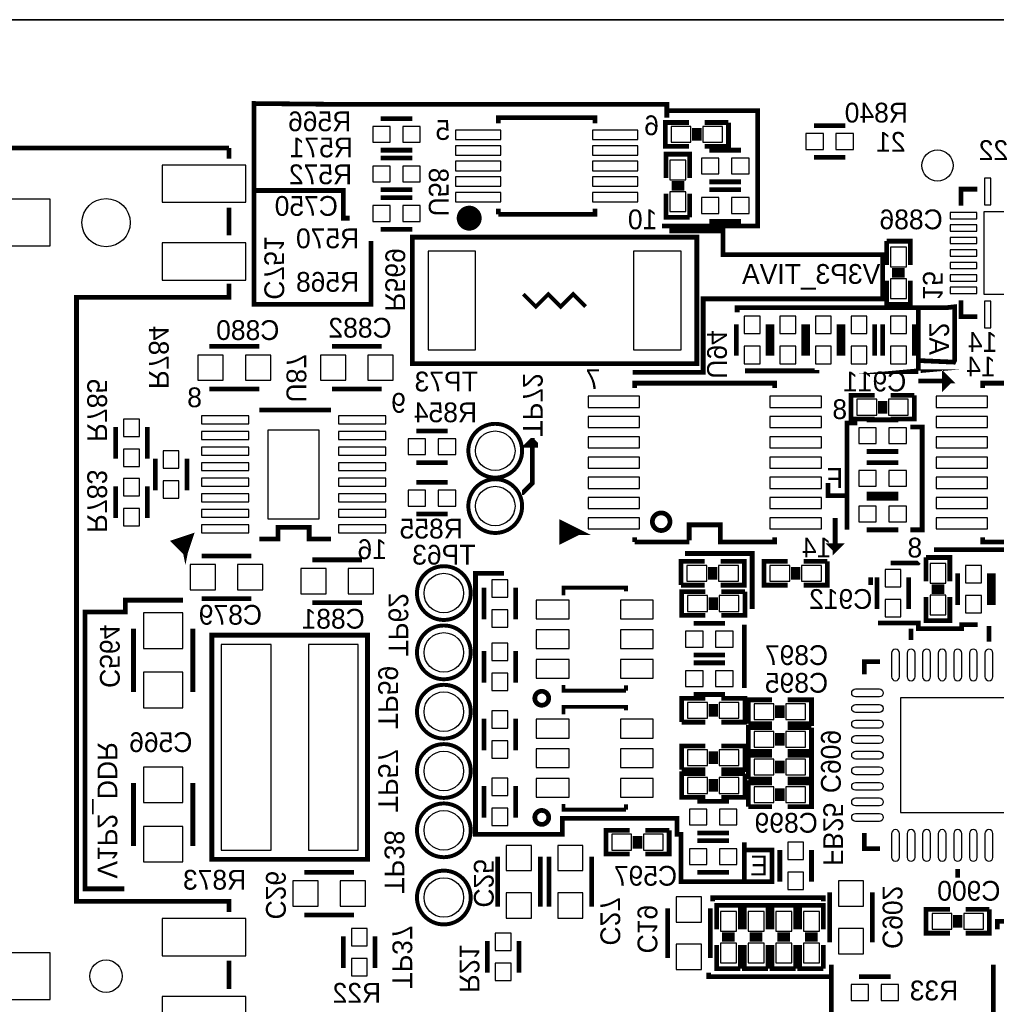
# Model space of a CAD drawing. Extents: x -53 to 531, y -106 to 304.
# Tile 28 of 66: x 37 to 69, y 88 to 119. Entities that reach past the tile are written whole.
import ezdxf
from ezdxf.enums import TextEntityAlignment as Align

# ---------------------------------------------------------------- set-up
doc = ezdxf.new("R2010")
doc.units = 0
for name, color, linetype in [('BOARD_GEOMETRY_OUTLINE', 3, 'CONTINUOUS'), ('BOARD_GEOMETRY_SILKSCREEN_B', 1, 'CONTINUOUS'), ('PACKAGE_GEOMETRY_SILKSCREEN_B', 4, 'CONTINUOUS'), ('PIN_B', 5, 'CONTINUOUS'), ('REF_DES_SILKSCREEN_B', 6, 'CONTINUOUS')]:
    doc.layers.add(name, color=color, linetype=linetype)

msp = doc.modelspace()

# ---------------------------------------------------------------- linework, layer by layer
at = {"layer": 'BOARD_GEOMETRY_OUTLINE'}
msp.add_lwpolyline([(177.8, 1.016), (176.784, 0), (175.33874, 0), (1.524, 0), (1.016, 0), (0, 1.016), (0, 2.921), (0, 116.84), (0, 118.364), (1.016, 119.38), (2.54, 119.38), (174.93234, 119.38), (176.784, 119.38), (177.8, 118.364), (177.8, 116.80444), (177.8, 4.445), (177.8, 4.572)], close=True, dxfattribs=at)
msp.add_lwpolyline([(174.93234, 119.38), (2.54, 119.38)], dxfattribs=at)
msp.add_lwpolyline([(174.93234, 119.38), (2.54, 119.38)], dxfattribs=at)
at = {"layer": 'BOARD_GEOMETRY_SILKSCREEN_B', "const_width": 0.1524}
for points in [[(57.9628, 116.459), (57.9628, 116.6622), (47.2948, 116.6622), (44.704, 116.6876), (44.704, 110.236), (48.4632, 110.236), (48.4632, 112.268)], [(57.8104, 112.7506), (60.8838, 112.7506), (60.8838, 116.459), (57.9628, 116.459), (57.9628, 116.2304)], [(47.7774, 113.0046), (47.5742, 113.0046), (47.5742, 113.8936), (44.704, 113.8936), (44.704, 115.0874)], [(56.8706, 108.0516), (59.1312, 108.0516), (59.1312, 110.4138), (64.897, 110.4138), (64.897, 111.8362), (59.7662, 111.8362), (59.7662, 112.5982), (58.039, 112.5982)], [(66.04, 108.077), (65.7606, 108.077), (66.04, 108.1024), (66.04, 110.1344), (66.3956, 110.1344), (60.2234, 110.1344), (60.2234, 109.982)], [(66.3956, 110.1344), (66.9798, 110.1344), (67.2084, 110.1598), (67.2084, 108.4326), (67.183, 108.3818), (66.04, 108.4326), (66.04, 108.1024), (66.04, 110.1344)], [(60.4774, 108.1024), (62.7888, 108.1024), (62.7888, 108.1278)], [(66.04, 107.7722), (67.056, 107.7722), (66.8782, 107.95), (66.8782, 107.5944), (67.056, 107.7722)], [(64.0842, 106.426), (63.754, 106.426), (63.754, 102.997)], [(65.786, 106.299), (66.167, 106.299), (66.167, 102.997), (65.786, 102.997)], [(53.3146, 104.1908), (53.34, 104.1908), (53.6448, 104.4956), (53.6448, 105.8672), (53.6194, 105.8672), (53.467, 105.7148), (53.7464, 105.7148), (53.7464, 105.7656), (53.6448, 105.8672)], [(63.1444, 104.4956), (63.1444, 104.0892), (63.754, 104.0892), (63.754, 103.505), (63.754, 104.521)], [(63.373, 103.378), (63.373, 102.362), (63.5, 102.489), (63.246, 102.489), (63.373, 102.362)], [(63.754, 102.997), (63.754, 103.0224)], [(58.547, 102.235), (60.706, 102.235), (60.706, 100.457)], [(73.152, 101.219), (72.39, 101.219), (72.39, 102.362), (66.548, 102.362)], [(65.151, 101.9302), (66.04, 101.9302), (66.0654, 101.9556)], [(60.452, 92.964), (60.452, 91.694), (58.42, 91.694), (58.42, 93.218), (58.293, 93.218), (58.293, 93.726), (54.61, 93.726), (54.61, 93.218), (51.816, 93.218), (51.816, 101.6), (52.7304, 101.6)], [(64.516, 101.473), (64.516, 101.219)], [(40.5384, 91.4654), (39.2684, 91.4654), (39.2684, 100.3554), (40.5638, 100.3554), (40.5638, 100.7364), (42.418, 100.7364)], [(60.452, 99.949), (60.452, 97.917)], [(64.7446, 99.9998), (66.04, 99.9998), (66.04, 99.822), (67.437, 99.822), (67.437, 99.949), (67.945, 99.949)], [(60.452, 92.71), (61.341, 92.71), (61.341, 91.694), (60.452, 91.694)], [(62.992, 91.059), (62.992, 91.186), (59.436, 91.186), (59.436, 91.059)], [(72.2884, 89.0524), (69.723, 89.0524), (69.723, 90.424), (68.58, 90.424), (68.58, 90.17)], [(63.246, 89.027), (63.246, 88.646), (59.309, 88.646), (59.309, 88.773)], [(68.453, 89.027), (68.453, 80.264)], [(63.246, 88.646), (63.246, 83.947), (67.056, 83.947), (67.056, 86.233), (63.246, 86.233)]]:
    msp.add_lwpolyline(points, dxfattribs=at)
at = {"layer": 'PACKAGE_GEOMETRY_SILKSCREEN_B'}
for points, const_width in [([(49.784, 116.205), (48.768, 116.205)], 0.1524), ([(52.552092, 116.055902), (52.552092, 116.230908), (55.651908, 116.230908), (55.651908, 116.055902)], 0.150114), ([(58.674, 116.078), (57.912, 116.078), (57.912, 115.316), (58.674, 115.316)], 0.1524), ([(59.182, 115.316), (59.944, 115.316), (59.944, 116.078)], 0.1524), ([(59.944, 116.078), (59.182, 116.078)], 0.1524), ([(58.8518, 115.9002), (58.8518, 115.4938)], 0.1524), ([(59.0042, 115.9002), (59.0042, 115.4938)], 0.1524), ([(63.7032, 115.9764), (62.6872, 115.9764)], 0.1524), ([(43.89755, 115.261898), (35.997642, 115.261898), (35.997642, 86.261702), (43.89755, 86.261702), (43.89755, 86.622382)], 0.1524), ([(43.89755, 114.921538), (43.89755, 115.261898)], 0.1524), ([(49.784, 115.189), (48.768, 115.189)], 0.1524), ([(58.6994, 114.3), (58.6994, 115.062), (57.9374, 115.062), (57.9374, 114.3)], 0.1524), ([(59.3344, 115.189), (60.3504, 115.189)], 0.1524), ([(48.768, 114.935), (49.784, 114.935)], 0.1524), ([(63.7032, 114.9604), (62.6872, 114.9604)], 0.1524), ([(58.5216, 114.1222), (58.1152, 114.1222)], 0.1524), ([(59.3344, 114.173), (60.3504, 114.173)], 0.1524), ([(48.768, 113.919), (49.784, 113.919)], 0.1524), ([(57.9374, 113.792), (57.9374, 113.03), (58.6994, 113.03)], 0.1524), ([(58.5216, 113.9698), (58.1152, 113.9698)], 0.1524), ([(58.6994, 113.03), (58.6994, 113.792)], 0.1524), ([(59.3344, 113.919), (60.3504, 113.919)], 0.1524), ([(67.418966, 113.412016), (67.418966, 113.937034), (67.943984, 113.937034)], 0.150114), ([(49.784, 113.665), (48.768, 113.665)], 0.1524), ([(43.89755, 112.454182), (43.89755, 113.344452)], 0.1524), ([(52.552092, 113.131092), (52.552092, 113.306098)], 0.150114), ([(55.651908, 113.306098), (55.651908, 113.131092), (52.552092, 113.131092)], 0.150114), ([(59.3344, 112.903), (60.3504, 112.903)], 0.1524), ([(49.784, 112.649), (48.768, 112.649)], 0.1524), ([(49.784, 108.331), (58.928, 108.331), (58.928, 112.395), (49.784, 112.395), (49.784, 108.331)], 0.1524), ([(65.786, 111.506), (65.786, 112.268), (65.024, 112.268)], 0.1524), ([(65.024, 112.268), (65.024, 111.506)], 0.1524), ([(65.2018, 111.3282), (65.6082, 111.3282)], 0.1524), ([(65.024, 110.998), (65.024, 110.236), (65.786, 110.236), (65.786, 110.998)], 0.1524), ([(65.2018, 111.1758), (65.6082, 111.1758)], 0.1524), ([(43.89755, 90.717878), (43.89755, 91.061794), (38.997636, 91.061794), (38.997636, 110.461806), (43.89755, 110.461806), (43.89755, 110.902496)], 0.1524), ([(53.356002, 110.562898), (53.756052, 110.163102), (54.156102, 110.562898), (54.555898, 110.163102), (54.955948, 110.562898), (55.355998, 110.163102)], 0.127), ([(67.943984, 109.836966), (67.418966, 109.836966), (67.418966, 110.361984)], 0.150114), ([(60.198, 109.601), (60.198, 108.585)], 0.1524), ([(61.214, 109.601), (61.214, 108.585)], 0.1524), ([(61.341, 109.601), (61.341, 108.585)], 0.1524), ([(62.357, 109.601), (62.357, 108.585)], 0.1524), ([(62.484, 109.601), (62.484, 108.585)], 0.1524), ([(63.5, 109.601), (63.5, 108.585)], 0.1524), ([(63.627, 109.601), (63.627, 108.585)], 0.1524), ([(64.643, 109.601), (64.643, 108.585)], 0.1524), ([(64.897, 108.585), (64.897, 109.601)], 0.1524), ([(65.913, 108.585), (65.913, 109.601)], 0.1524), ([(44.8691, 108.8898), (43.2689, 108.8898)], 0.1524), ([(48.8061, 108.8898), (47.2059, 108.8898)], 0.1524), ([(43.2689, 107.5182), (44.8691, 107.5182)], 0.1524), ([(47.2059, 107.5182), (48.8061, 107.5182)], 0.1524), ([(56.932068, 107.556046), (56.932068, 107.705906), (61.431932, 107.705906), (61.431932, 107.556046)], 0.1524), ([(68.108068, 107.556046), (68.108068, 107.705906), (69.857874, 107.705906), (69.857874, 107.155996), (70.858126, 107.155996), (70.858126, 107.656122)], 0.1524), ([(64.643, 107.315), (63.881, 107.315), (63.881, 106.553), (64.643, 106.553)], 0.1524), ([(64.8208, 107.1372), (64.8208, 106.7308)], 0.1524), ([(64.9732, 107.1372), (64.9732, 106.7308)], 0.1524), ([(65.151, 106.553), (65.913, 106.553), (65.913, 107.315)], 0.1524), ([(65.913, 107.315), (65.151, 107.315)], 0.1524), ([(44.873926, 106.845608), (47.173896, 106.845608)], 0.1524), ([(64.389, 106.5276), (65.405, 106.5276)], 0.1524), ([(40.259, 106.299), (40.259, 105.283)], 0.1524), ([(41.275, 106.299), (41.275, 105.283)], 0.1524), ([(50.927, 106.172), (49.911, 106.172)], 0.1524), ([(41.529, 105.283), (41.529, 104.267)], 0.1524), ([(42.545, 105.283), (42.545, 104.267)], 0.1524), ([(64.389, 105.5116), (65.405, 105.5116)], 0.1524), ([(50.927, 105.156), (49.911, 105.156)], 0.1524), ([(64.389, 105.156), (65.405, 105.156)], 0.1524), ([(40.259, 103.378), (40.259, 104.394)], 0.1524), ([(41.275, 103.378), (41.275, 104.394)], 0.1524), ([(50.927, 104.521), (49.911, 104.521)], 0.1524), ([(64.389, 104.14), (65.405, 104.14)], 0.1524), ([(64.389, 104.013), (65.405, 104.013)], 0.1524), ([(50.927, 103.505), (49.911, 103.505)], 0.1524), ([(47.173896, 102.704392), (46.474126, 102.704392), (46.474126, 103.074978), (45.473874, 103.074978), (45.473874, 102.704392), (44.873926, 102.704392)], 0.1524), ([(55.107332, 102.92588), (54.60746, 102.67569), (54.60746, 103.175816), (55.107332, 102.92588), (54.707282, 102.92588)], 0.199898), ([(61.431932, 102.755954), (61.431932, 102.606094), (59.682126, 102.606094), (59.682126, 103.156004), (58.681874, 103.156004), (58.681874, 102.655878)], 0.1524), ([(42.497248, 102.256082), (42.143934, 102.60965), (42.674286, 102.786434), (42.497248, 102.256082), (42.285158, 102.60965), (42.568114, 102.60965), (42.497248, 102.256082), (42.426636, 102.60965)], 0.1524), ([(56.932068, 102.606094), (56.932068, 102.755954)], 0.1524), ([(64.389, 102.997), (65.405, 102.997)], 0.1524), ([(72.607932, 102.755954), (72.607932, 102.606094), (68.108068, 102.606094), (68.108068, 102.755954)], 0.1524), ([(58.681874, 102.606094), (56.932068, 102.606094)], 0.1524), ([(44.6151, 102.1588), (43.0149, 102.1588)], 0.1524), ([(67.056, 101.346), (67.056, 102.108), (66.294, 102.108)], 0.1524), ([(66.294, 102.108), (66.294, 101.346)], 0.1524), ([(48.1711, 102.0318), (46.5709, 102.0318)], 0.1524), ([(59.182, 101.981), (58.42, 101.981), (58.42, 101.219)], 0.1524), ([(59.3598, 101.3968), (59.3598, 101.8032)], 0.1524), ([(59.5122, 101.3968), (59.5122, 101.8032)], 0.1524), ([(59.69, 101.219), (60.452, 101.219), (60.452, 101.981), (59.69, 101.981)], 0.1524), ([(61.849, 101.981), (61.087, 101.981), (61.087, 101.219), (61.849, 101.219)], 0.1524), ([(62.0268, 101.8032), (62.0268, 101.3968)], 0.1524), ([(62.1792, 101.8032), (62.1792, 101.3968)], 0.1524), ([(62.357, 101.219), (63.119, 101.219), (63.119, 101.981)], 0.1524), ([(63.119, 101.981), (62.357, 101.981)], 0.1524), ([(64.7192, 101.473), (64.7192, 100.457)], 0.1524), ([(65.7352, 101.473), (65.7352, 100.457)], 0.1524), ([(67.31, 101.6), (67.31, 100.584)], 0.1524), ([(68.326, 101.6), (68.326, 100.584)], 0.1524), ([(68.453, 101.6), (68.453, 100.584)], 0.1524), ([(52.090066, 100.120704), (52.090066, 101.136704)], 0.1524), ([(53.106066, 100.120704), (53.106066, 101.136704)], 0.1524), ([(56.648096, 101.022658), (56.648096, 101.13772), (54.644036, 101.13772), (54.644036, 100.896674)], 0.127), ([(58.42, 101.219), (59.182, 101.219)], 0.1524), ([(66.4718, 101.1682), (66.8782, 101.1682)], 0.1524), ([(59.202066, 101.009704), (58.440066, 101.009704), (58.440066, 100.247704), (59.202066, 100.247704)], 0.1524), ([(59.379866, 100.831904), (59.379866, 100.425504)], 0.1524), ([(59.532266, 100.831904), (59.532266, 100.425504)], 0.1524), ([(59.710066, 100.247704), (60.472066, 100.247704), (60.472066, 101.009704)], 0.1524), ([(60.472066, 101.009704), (59.710066, 101.009704)], 0.1524), ([(66.294, 100.838), (66.294, 100.076), (67.056, 100.076), (67.056, 100.838)], 0.1524), ([(66.4718, 101.0158), (66.8782, 101.0158)], 0.1524), ([(43.0149, 100.7872), (44.6151, 100.7872)], 0.1524), ([(46.5709, 100.6602), (48.1711, 100.6602)], 0.1524), ([(59.837066, 99.993704), (58.821066, 99.993704)], 0.1524), ([(68.309998, 99.40798), (68.309998, 99.908106)], 0.1524), ([(40.8305, 99.822), (40.8305, 97.79)], 0.1524), ([(42.7355, 99.822), (42.7355, 97.79)], 0.1524), ([(43.647106, 92.412058), (48.347122, 92.412058), (48.347122, 99.611942), (43.346878, 99.611942), (43.346878, 92.412058), (43.647106, 92.412058)], 0.1524), ([(65.809876, 99.458018), (65.8114, 99.822)], 0.1524), ([(52.090066, 99.104704), (52.090066, 98.088704)], 0.1524), ([(53.106066, 99.104704), (53.106066, 98.088704)], 0.1524), ([(59.837066, 98.977704), (58.821066, 98.977704)], 0.1524), ([(58.821066, 98.723704), (59.837066, 98.723704)], 0.1524), ([(64.310006, 98.357944), (64.310006, 98.757994), (64.809878, 98.757994)], 0.1524), ([(54.644036, 98.011742), (54.644036, 97.833688), (56.648096, 97.833688)], 0.127), ([(56.648096, 97.833688), (56.648096, 98.001328)], 0.127), ([(58.821066, 97.707704), (59.837066, 97.707704)], 0.1524), ([(59.202066, 97.580704), (58.440066, 97.580704), (58.440066, 96.818704)], 0.1524), ([(59.379866, 96.996504), (59.379866, 97.402904)], 0.1524), ([(59.532266, 96.996504), (59.532266, 97.402904)], 0.1524), ([(59.710066, 96.818704), (60.472066, 96.818704), (60.472066, 97.580704), (59.710066, 97.580704)], 0.1524), ([(61.341, 97.536), (60.579, 97.536), (60.579, 96.774)], 0.1524), ([(61.5188, 96.9518), (61.5188, 97.3582)], 0.1524), ([(61.6712, 96.9518), (61.6712, 97.3582)], 0.1524), ([(61.849, 96.774), (62.611, 96.774), (62.611, 97.536), (61.849, 97.536)], 0.1524), ([(56.648096, 97.196656), (56.648096, 97.311718), (54.644036, 97.311718), (54.644036, 97.070672)], 0.127), ([(52.090066, 96.929702), (52.090066, 95.913702)], 0.1524), ([(53.106066, 96.929702), (53.106066, 95.913702)], 0.1524), ([(58.440066, 96.818704), (59.202066, 96.818704)], 0.1524), ([(60.579, 96.774), (61.341, 96.774)], 0.1524), ([(61.341, 96.647), (60.579, 96.647), (60.579, 95.885), (61.341, 95.885)], 0.1524), ([(61.5188, 96.4692), (61.5188, 96.0628)], 0.1524), ([(61.6712, 96.4692), (61.6712, 96.0628)], 0.1524), ([(61.849, 95.885), (62.611, 95.885), (62.611, 96.647)], 0.1524), ([(62.611, 96.647), (61.849, 96.647)], 0.1524), ([(59.202066, 96.056704), (58.440066, 96.056704), (58.440066, 95.294704)], 0.1524), ([(59.379866, 95.472504), (59.379866, 95.878904)], 0.1524), ([(59.532266, 95.472504), (59.532266, 95.878904)], 0.1524), ([(59.710066, 95.294704), (60.472066, 95.294704), (60.472066, 96.056704), (59.710066, 96.056704)], 0.1524), ([(61.341, 95.758), (60.579, 95.758), (60.579, 94.996)], 0.1524), ([(61.849, 94.996), (62.611, 94.996), (62.611, 95.758), (61.849, 95.758)], 0.1524), ([(61.5188, 95.1738), (61.5188, 95.5802)], 0.1524), ([(61.6712, 95.1738), (61.6712, 95.5802)], 0.1524), ([(58.440066, 95.294704), (59.202066, 95.294704)], 0.1524), ([(59.202066, 95.167704), (58.440066, 95.167704), (58.440066, 94.405704), (59.202066, 94.405704)], 0.1524), ([(59.710066, 94.405704), (60.472066, 94.405704), (60.472066, 95.167704)], 0.1524), ([(60.472066, 95.167704), (59.710066, 95.167704)], 0.1524), ([(40.8305, 92.837), (40.8305, 94.869)], 0.1524), ([(42.7355, 92.837), (42.7355, 94.869)], 0.1524), ([(59.379866, 94.989904), (59.379866, 94.583504)], 0.1524), ([(59.532266, 94.989904), (59.532266, 94.583504)], 0.1524), ([(60.579, 94.996), (61.341, 94.996)], 0.1524), ([(61.341, 94.869), (60.579, 94.869), (60.579, 94.107)], 0.1524), ([(61.849, 94.107), (62.611, 94.107), (62.611, 94.869), (61.849, 94.869)], 0.1524), ([(52.090066, 94.770702), (52.090066, 93.754702)], 0.1524), ([(53.106066, 94.770702), (53.106066, 93.754702)], 0.1524), ([(61.5188, 94.2848), (61.5188, 94.6912)], 0.1524), ([(61.6712, 94.2848), (61.6712, 94.6912)], 0.1524), ([(54.644036, 94.18574), (54.644036, 94.007686), (56.648096, 94.007686)], 0.127), ([(56.648096, 94.007686), (56.648096, 94.175326)], 0.127), ([(59.964066, 94.278704), (58.948066, 94.278704)], 0.1524), ([(60.579, 94.107), (61.341, 94.107)], 0.1524), ([(56.769, 93.345), (56.007, 93.345), (56.007, 92.583), (56.769, 92.583)], 0.1524), ([(57.277, 92.583), (58.039, 92.583), (58.039, 93.345)], 0.1524), ([(58.039, 93.345), (57.277, 93.345)], 0.1524), ([(59.964066, 93.262704), (58.948066, 93.262704)], 0.1524), ([(64.809878, 92.758006), (64.310006, 92.758006), (64.310006, 93.257878)], 0.1524), ([(56.9468, 93.1672), (56.9468, 92.7608)], 0.1524), ([(57.0992, 93.1672), (57.0992, 92.7608)], 0.1524), ([(58.948066, 93.008704), (59.964066, 93.008704)], 0.1524), ([(61.595, 92.71), (61.595, 91.694)], 0.1524), ([(62.611, 92.71), (62.611, 91.694)], 0.1524), ([(52.5272, 92.4941), (52.5272, 90.8939)], 0.1524), ([(53.8988, 90.8939), (53.8988, 92.4941)], 0.1524), ([(54.1782, 92.4941), (54.1782, 90.8939)], 0.1524), ([(55.5498, 90.8939), (55.5498, 92.4941)], 0.1524), ([(47.9171, 91.9988), (46.3169, 91.9988)], 0.1524), ([(58.948066, 91.992704), (59.964066, 91.992704)], 0.1524), ([(67.31, 92.10802), (67.31, 91.821)], 0.1524), ([(63.1952, 91.3511), (63.1952, 89.7509)], 0.1524), ([(64.5668, 89.7509), (64.5668, 91.3511)], 0.1524), ([(57.9882, 90.8431), (57.9882, 89.2429)], 0.1524), ([(59.3598, 89.2429), (59.3598, 90.8431)], 0.1524), ([(60.325, 90.17), (60.325, 90.932), (59.563, 90.932), (59.563, 90.17)], 0.1524), ([(61.214, 90.17), (61.214, 90.932), (60.452, 90.932), (60.452, 90.17)], 0.1524), ([(62.103, 90.17), (62.103, 90.932), (61.341, 90.932), (61.341, 90.17)], 0.1524), ([(62.992, 90.17), (62.992, 90.932), (62.23, 90.932), (62.23, 90.17)], 0.1524), ([(67.056, 90.805), (66.294, 90.805), (66.294, 90.043), (67.056, 90.043)], 0.1524), ([(67.564, 90.043), (68.326, 90.043), (68.326, 90.805)], 0.1524), ([(68.326, 90.805), (67.564, 90.805)], 0.1524), ([(46.3169, 90.6272), (47.9171, 90.6272)], 0.1524), ([(67.2338, 90.6272), (67.2338, 90.2208)], 0.1524), ([(67.3862, 90.6272), (67.3862, 90.2208)], 0.1524), ([(47.5742, 89.9414), (47.5742, 88.9254)], 0.1524), ([(48.5902, 89.9414), (48.5902, 88.9254)], 0.1524), ([(52.197, 89.789), (52.197, 88.773)], 0.1524), ([(53.213, 89.789), (53.213, 88.773)], 0.1524), ([(60.1472, 89.9922), (59.7408, 89.9922)], 0.1524), ([(60.1472, 89.8398), (59.7408, 89.8398)], 0.1524), ([(61.0362, 89.9922), (60.6298, 89.9922)], 0.1524), ([(61.0362, 89.8398), (60.6298, 89.8398)], 0.1524), ([(61.9252, 89.9922), (61.5188, 89.9922)], 0.1524), ([(61.9252, 89.8398), (61.5188, 89.8398)], 0.1524), ([(62.8142, 89.9922), (62.4078, 89.9922)], 0.1524), ([(62.8142, 89.8398), (62.4078, 89.8398)], 0.1524), ([(59.563, 89.662), (59.563, 88.9), (60.325, 88.9)], 0.1524), ([(60.325, 88.9), (60.325, 89.662)], 0.1524), ([(60.452, 89.662), (60.452, 88.9), (61.214, 88.9)], 0.1524), ([(61.214, 88.9), (61.214, 89.662)], 0.1524), ([(61.341, 89.662), (61.341, 88.9), (62.103, 88.9)], 0.1524), ([(62.103, 88.9), (62.103, 89.662)], 0.1524), ([(62.23, 89.662), (62.23, 88.9), (62.992, 88.9)], 0.1524), ([(62.992, 88.9), (62.992, 89.662)], 0.1524), ([(43.89755, 88.250522), (43.89755, 89.153492)], 0.1524), ([(64.135, 88.646), (65.151, 88.646)], 0.1524)]:
    msp.add_lwpolyline(points, dxfattribs=dict(at, const_width=const_width))
for points, const_width in [([(51.81473, 113.005616, 0.999785), (51.414426, 113.00587, 1.000215), (51.81473, 113.005616)], 0.40005), ([(53.3146, 105.537, 1), (51.5874, 105.537, 1), (53.3146, 105.537)], 0.127), ([(53.3146, 103.759, 1), (51.5874, 103.759, 1), (53.3146, 103.759)], 0.127), ([(58.064908, 103.25608, 1.000166), (57.498996, 103.255826, 0.999834), (58.064908, 103.25608)], 0.1524), ([(51.6636, 100.965, 1), (49.9364, 100.965, 1), (51.6636, 100.965)], 0.127), ([(51.6636, 99.06, 1), (49.9364, 99.06, 1), (51.6636, 99.06)], 0.127), ([(51.6636, 97.155, 1), (49.9364, 97.155, 1), (51.6636, 97.155)], 0.127), ([(54.169564, 97.585784, 1.00021), (53.722524, 97.58553, 0.99979), (54.169564, 97.585784)], 0.1524), ([(51.6636, 95.25, 1), (49.9364, 95.25, 1), (51.6636, 95.25)], 0.127), ([(51.6636, 93.345, 1), (49.9364, 93.345, 1), (51.6636, 93.345)], 0.127), ([(54.169564, 93.759782, 1.00021), (53.722524, 93.759528, 0.99979), (54.169564, 93.759782)], 0.1524), ([(51.6636, 91.186, 1), (49.9364, 91.186, 1), (51.6636, 91.186)], 0.127)]:
    msp.add_lwpolyline(points, format="xyb", dxfattribs=dict(at, const_width=const_width))
at = {"layer": 'PIN_B'}
for points in [[(49.0728, 115.951), (48.514, 115.951), (48.514, 115.443), (49.0728, 115.443)], [(50.038, 115.951), (49.4792, 115.951), (49.4792, 115.443), (50.038, 115.443)], [(51.177063, 115.830985), (51.177063, 115.531011), (52.627149, 115.531011), (52.627149, 115.830985)], [(55.576851, 115.830985), (55.576851, 115.531011), (57.026937, 115.531011), (57.026937, 115.830985)], [(58.7375, 115.443), (58.7375, 115.951), (58.1025, 115.951), (58.1025, 115.443)], [(59.7535, 115.443), (59.7535, 115.951), (59.1185, 115.951), (59.1185, 115.443)], [(62.992, 115.7224), (62.4332, 115.7224), (62.4332, 115.2144), (62.992, 115.2144)], [(63.9572, 115.7224), (63.3984, 115.7224), (63.3984, 115.2144), (63.9572, 115.2144)], [(51.177063, 115.330859), (51.177063, 115.030885), (52.627149, 115.030885), (52.627149, 115.330859)], [(55.576851, 115.330859), (55.576851, 115.030885), (57.026937, 115.030885), (57.026937, 115.330859)], [(51.177063, 114.830987), (51.177063, 114.531013), (52.627149, 114.531013), (52.627149, 114.830987)], [(55.576851, 114.830987), (55.576851, 114.531013), (57.026937, 114.531013), (57.026937, 114.830987)], [(58.0644, 114.2365), (58.5724, 114.2365), (58.5724, 114.8715), (58.0644, 114.8715)], [(59.0804, 114.427), (59.6392, 114.427), (59.6392, 114.935), (59.0804, 114.935)], [(60.0456, 114.427), (60.6044, 114.427), (60.6044, 114.935), (60.0456, 114.935)], [(44.440094, 114.708686), (41.747694, 114.708686), (41.747694, 113.514886), (44.440094, 113.514886)], [(48.514, 114.173), (49.0728, 114.173), (49.0728, 114.681), (48.514, 114.681)], [(49.4792, 114.173), (50.038, 114.173), (50.038, 114.681), (49.4792, 114.681)], [(51.177063, 114.331115), (51.177063, 114.031141), (52.627149, 114.031141), (52.627149, 114.331115)], [(55.576851, 114.331115), (55.576851, 114.031141), (57.026937, 114.031141), (57.026937, 114.331115)], [(68.169155, 113.437162), (68.369053, 113.437162), (68.369053, 114.287046), (68.169155, 114.287046)], [(58.0644, 113.2205), (58.5724, 113.2205), (58.5724, 113.8555), (58.0644, 113.8555)], [(38.147498, 113.611152), (36.242498, 113.611152), (36.242498, 112.112552), (38.147498, 112.112552)], [(51.177063, 113.830989), (51.177063, 113.531015), (52.627149, 113.531015), (52.627149, 113.830989)], [(55.576851, 113.830989), (55.576851, 113.531015), (57.026937, 113.531015), (57.026937, 113.830989)], [(59.0804, 113.157), (59.6392, 113.157), (59.6392, 113.665), (59.0804, 113.665)], [(60.0456, 113.157), (60.6044, 113.157), (60.6044, 113.665), (60.0456, 113.665)], [(49.0728, 113.411), (48.514, 113.411), (48.514, 112.903), (49.0728, 112.903)], [(50.038, 113.411), (49.4792, 113.411), (49.4792, 112.903), (50.038, 112.903)], [(70.794118, 110.561882), (70.794118, 113.211864), (68.144136, 113.211864), (68.144136, 110.561882)], [(67.918838, 112.98682), (67.918838, 113.186718), (67.068954, 113.186718), (67.068954, 112.98682)], [(67.918838, 112.587024), (67.918838, 112.786922), (67.068954, 112.786922), (67.068954, 112.587024)], [(67.918838, 112.186974), (67.918838, 112.386872), (67.068954, 112.386872), (67.068954, 112.186974)], [(44.440094, 112.208818), (41.747694, 112.208818), (41.747694, 111.015018), (44.440094, 111.015018)], [(50.292, 111.9505), (50.292, 108.7755), (51.816, 108.7755), (51.816, 111.9505)], [(56.896, 111.9505), (56.896, 108.7755), (58.42, 108.7755), (58.42, 111.9505)], [(65.659, 112.0775), (65.151, 112.0775), (65.151, 111.4425), (65.659, 111.4425)], [(67.918838, 111.786924), (67.918838, 111.986822), (67.068954, 111.986822), (67.068954, 111.786924)], [(67.918838, 111.386874), (67.918838, 111.586772), (67.068954, 111.586772), (67.068954, 111.386874)], [(65.659, 111.0615), (65.151, 111.0615), (65.151, 110.4265), (65.659, 110.4265)], [(67.918838, 110.986824), (67.918838, 111.186722), (67.068954, 111.186722), (67.068954, 110.986824)], [(67.918838, 110.587028), (67.918838, 110.786926), (67.068954, 110.786926), (67.068954, 110.587028)], [(68.169155, 109.486954), (68.369053, 109.486954), (68.369053, 110.336838), (68.169155, 110.336838)], [(60.452, 109.855), (60.452, 109.2962), (60.96, 109.2962), (60.96, 109.855)], [(61.595, 109.855), (61.595, 109.2962), (62.103, 109.2962), (62.103, 109.855)], [(62.738, 109.855), (62.738, 109.2962), (63.246, 109.2962), (63.246, 109.855)], [(63.881, 109.855), (63.881, 109.2962), (64.389, 109.2962), (64.389, 109.855)], [(65.659, 109.2962), (65.659, 109.855), (65.151, 109.855), (65.151, 109.2962)], [(60.452, 108.8898), (60.452, 108.331), (60.96, 108.331), (60.96, 108.8898)], [(61.595, 108.8898), (61.595, 108.331), (62.103, 108.331), (62.103, 108.8898)], [(62.738, 108.8898), (62.738, 108.331), (63.246, 108.331), (63.246, 108.8898)], [(63.881, 108.8898), (63.881, 108.331), (64.389, 108.331), (64.389, 108.8898)], [(65.659, 108.331), (65.659, 108.8898), (65.151, 108.8898), (65.151, 108.331)], [(42.9006, 107.7976), (43.7134, 107.7976), (43.7134, 108.6104), (42.9006, 108.6104)], [(44.4246, 107.7976), (45.2374, 107.7976), (45.2374, 108.6104), (44.4246, 108.6104)], [(47.6504, 108.6104), (46.8376, 108.6104), (46.8376, 107.7976), (47.6504, 107.7976)], [(49.1744, 108.6104), (48.3616, 108.6104), (48.3616, 107.7976), (49.1744, 107.7976)], [(55.4355, 106.928158), (57.0865, 106.928158), (57.0865, 107.283758), (55.4355, 107.283758)], [(61.2775, 106.928158), (62.9285, 106.928158), (62.9285, 107.283758), (61.2775, 107.283758)], [(68.2625, 107.283758), (66.6115, 107.283758), (66.6115, 106.928158), (68.2625, 106.928158)], [(64.7065, 106.68), (64.7065, 107.188), (64.0715, 107.188), (64.0715, 106.68)], [(65.7225, 106.68), (65.7225, 107.188), (65.0875, 107.188), (65.0875, 106.68)], [(43.012106, 106.39806), (44.536106, 106.39806), (44.536106, 106.65206), (43.012106, 106.65206)], [(47.411894, 106.39806), (48.935894, 106.39806), (48.935894, 106.65206), (47.411894, 106.65206)], [(55.4355, 106.278172), (57.0865, 106.278172), (57.0865, 106.633772), (55.4355, 106.633772)], [(61.2775, 106.278172), (62.9285, 106.278172), (62.9285, 106.633772), (61.2775, 106.633772)], [(68.2625, 106.633772), (66.6115, 106.633772), (66.6115, 106.278172), (68.2625, 106.278172)], [(40.513, 106.553), (40.513, 105.9942), (41.021, 105.9942), (41.021, 106.553)], [(64.135, 105.7656), (64.6938, 105.7656), (64.6938, 106.2736), (64.135, 106.2736)], [(65.1002, 105.7656), (65.659, 105.7656), (65.659, 106.2736), (65.1002, 106.2736)], [(43.012106, 105.897934), (44.536106, 105.897934), (44.536106, 106.151934), (43.012106, 106.151934)], [(45.1485, 103.3526), (46.7995, 103.3526), (46.7995, 106.1974), (45.1485, 106.1974)], [(47.411894, 105.897934), (48.935894, 105.897934), (48.935894, 106.151934), (47.411894, 106.151934)], [(55.4355, 105.628186), (57.0865, 105.628186), (57.0865, 105.983786), (55.4355, 105.983786)], [(61.2775, 105.628186), (62.9285, 105.628186), (62.9285, 105.983786), (61.2775, 105.983786)], [(68.2625, 105.983786), (66.6115, 105.983786), (66.6115, 105.628186), (68.2625, 105.628186)], [(43.012106, 105.398062), (44.536106, 105.398062), (44.536106, 105.652062), (43.012106, 105.652062)], [(47.411894, 105.398062), (48.935894, 105.398062), (48.935894, 105.652062), (47.411894, 105.652062)], [(50.2158, 105.918), (49.657, 105.918), (49.657, 105.41), (50.2158, 105.41)], [(51.181, 105.918), (50.6222, 105.918), (50.6222, 105.41), (51.181, 105.41)], [(40.513, 105.5878), (40.513, 105.029), (41.021, 105.029), (41.021, 105.5878)], [(41.783, 105.537), (41.783, 104.9782), (42.291, 104.9782), (42.291, 105.537)], [(55.4355, 104.9782), (57.0865, 104.9782), (57.0865, 105.3338), (55.4355, 105.3338)], [(61.2775, 104.9782), (62.9285, 104.9782), (62.9285, 105.3338), (61.2775, 105.3338)], [(68.2625, 105.3338), (66.6115, 105.3338), (66.6115, 104.9782), (68.2625, 104.9782)], [(43.012106, 104.897936), (44.536106, 104.897936), (44.536106, 105.151936), (43.012106, 105.151936)], [(47.411894, 104.897936), (48.935894, 104.897936), (48.935894, 105.151936), (47.411894, 105.151936)], [(55.4355, 104.328214), (57.0865, 104.328214), (57.0865, 104.683814), (55.4355, 104.683814)], [(61.2775, 104.328214), (62.9285, 104.328214), (62.9285, 104.683814), (61.2775, 104.683814)], [(64.135, 104.394), (64.6938, 104.394), (64.6938, 104.902), (64.135, 104.902)], [(65.1002, 104.394), (65.659, 104.394), (65.659, 104.902), (65.1002, 104.902)], [(68.2625, 104.683814), (66.6115, 104.683814), (66.6115, 104.328214), (68.2625, 104.328214)], [(41.021, 104.0892), (41.021, 104.648), (40.513, 104.648), (40.513, 104.0892)], [(41.783, 104.5718), (41.783, 104.013), (42.291, 104.013), (42.291, 104.5718)], [(43.012106, 104.398064), (44.536106, 104.398064), (44.536106, 104.652064), (43.012106, 104.652064)], [(47.411894, 104.398064), (48.935894, 104.398064), (48.935894, 104.652064), (47.411894, 104.652064)], [(43.012106, 103.897938), (44.536106, 103.897938), (44.536106, 104.151938), (43.012106, 104.151938)], [(47.411894, 103.897938), (48.935894, 103.897938), (48.935894, 104.151938), (47.411894, 104.151938)], [(50.2158, 104.267), (49.657, 104.267), (49.657, 103.759), (50.2158, 103.759)], [(51.181, 104.267), (50.6222, 104.267), (50.6222, 103.759), (51.181, 103.759)], [(55.4355, 103.678228), (57.0865, 103.678228), (57.0865, 104.033828), (55.4355, 104.033828)], [(61.2775, 103.678228), (62.9285, 103.678228), (62.9285, 104.033828), (61.2775, 104.033828)], [(64.135, 103.251), (64.6938, 103.251), (64.6938, 103.759), (64.135, 103.759)], [(65.1002, 103.251), (65.659, 103.251), (65.659, 103.759), (65.1002, 103.759)], [(68.2625, 104.033828), (66.6115, 104.033828), (66.6115, 103.678228), (68.2625, 103.678228)], [(41.021, 103.124), (41.021, 103.6828), (40.513, 103.6828), (40.513, 103.124)], [(43.012106, 103.398066), (44.536106, 103.398066), (44.536106, 103.652066), (43.012106, 103.652066)], [(47.411894, 103.398066), (48.935894, 103.398066), (48.935894, 103.652066), (47.411894, 103.652066)], [(43.012106, 102.89794), (44.536106, 102.89794), (44.536106, 103.15194), (43.012106, 103.15194)], [(47.411894, 102.89794), (48.935894, 102.89794), (48.935894, 103.15194), (47.411894, 103.15194)], [(55.4355, 103.028242), (57.0865, 103.028242), (57.0865, 103.383842), (55.4355, 103.383842)], [(61.2775, 103.028242), (62.9285, 103.028242), (62.9285, 103.383842), (61.2775, 103.383842)], [(68.2625, 103.383842), (66.6115, 103.383842), (66.6115, 103.028242), (68.2625, 103.028242)], [(42.6466, 101.0666), (43.4594, 101.0666), (43.4594, 101.8794), (42.6466, 101.8794)], [(44.1706, 101.0666), (44.9834, 101.0666), (44.9834, 101.8794), (44.1706, 101.8794)], [(58.6105, 101.854), (58.6105, 101.346), (59.2455, 101.346), (59.2455, 101.854)], [(59.6265, 101.854), (59.6265, 101.346), (60.2615, 101.346), (60.2615, 101.854)], [(61.9125, 101.346), (61.9125, 101.854), (61.2775, 101.854), (61.2775, 101.346)], [(62.9285, 101.346), (62.9285, 101.854), (62.2935, 101.854), (62.2935, 101.346)], [(66.929, 101.9175), (66.421, 101.9175), (66.421, 101.2825), (66.929, 101.2825)], [(67.564, 101.854), (67.564, 101.2952), (68.072, 101.2952), (68.072, 101.854)], [(47.0154, 101.7524), (46.2026, 101.7524), (46.2026, 100.9396), (47.0154, 100.9396)], [(48.5394, 101.7524), (47.7266, 101.7524), (47.7266, 100.9396), (48.5394, 100.9396)], [(64.9732, 101.727), (64.9732, 101.1682), (65.4812, 101.1682), (65.4812, 101.727)], [(52.852066, 100.831904), (52.852066, 101.390704), (52.344066, 101.390704), (52.344066, 100.831904)], [(59.265566, 100.374704), (59.265566, 100.882704), (58.630566, 100.882704), (58.630566, 100.374704)], [(60.281566, 100.374704), (60.281566, 100.882704), (59.646566, 100.882704), (59.646566, 100.374704)], [(66.929, 100.9015), (66.421, 100.9015), (66.421, 100.2665), (66.929, 100.2665)], [(67.564, 100.8888), (67.564, 100.33), (68.072, 100.33), (68.072, 100.8888)], [(53.771038, 100.13569), (54.821074, 100.13569), (54.821074, 100.735638), (53.771038, 100.735638)], [(56.471058, 100.13569), (57.521094, 100.13569), (57.521094, 100.735638), (56.471058, 100.735638)], [(64.9732, 100.7618), (64.9732, 100.203), (65.4812, 100.203), (65.4812, 100.7618)], [(42.418, 99.187), (42.418, 100.33), (41.148, 100.33), (41.148, 99.187)], [(52.852066, 99.866704), (52.852066, 100.425504), (52.344066, 100.425504), (52.344066, 99.866704)], [(53.771038, 99.18573), (54.821074, 99.18573), (54.821074, 99.785678), (53.771038, 99.785678)], [(56.471058, 99.18573), (57.521094, 99.18573), (57.521094, 99.785678), (56.471058, 99.785678)], [(59.125866, 99.739704), (58.567066, 99.739704), (58.567066, 99.231704), (59.125866, 99.231704)], [(60.091066, 99.739704), (59.532266, 99.739704), (59.532266, 99.231704), (60.091066, 99.231704)], [(43.646852, 99.314), (43.646852, 92.71), (45.247052, 92.71), (45.247052, 99.314)], [(46.446948, 99.314), (46.446948, 92.71), (48.047148, 92.71), (48.047148, 99.314)], [(52.344066, 99.358704), (52.344066, 98.799904), (52.852066, 98.799904), (52.852066, 99.358704)], [(53.771038, 98.23577), (54.821074, 98.23577), (54.821074, 98.835718), (53.771038, 98.835718)], [(56.471058, 98.23577), (57.521094, 98.23577), (57.521094, 98.835718), (56.471058, 98.835718)], [(42.418, 97.282), (42.418, 98.425), (41.148, 98.425), (41.148, 97.282)], [(52.344066, 98.393504), (52.344066, 97.834704), (52.852066, 97.834704), (52.852066, 98.393504)], [(58.567066, 97.961704), (59.125866, 97.961704), (59.125866, 98.469704), (58.567066, 98.469704)], [(59.532266, 97.961704), (60.091066, 97.961704), (60.091066, 98.469704), (59.532266, 98.469704)], [(58.630566, 97.453704), (58.630566, 96.945704), (59.265566, 96.945704), (59.265566, 97.453704)], [(59.646566, 97.453704), (59.646566, 96.945704), (60.281566, 96.945704), (60.281566, 97.453704)], [(60.7695, 97.409), (60.7695, 96.901), (61.4045, 96.901), (61.4045, 97.409)], [(61.7855, 97.409), (61.7855, 96.901), (62.4205, 96.901), (62.4205, 97.409)], [(69.1515, 93.9165), (69.1515, 97.5995), (65.4685, 97.5995), (65.4685, 93.9165)], [(52.344066, 97.183702), (52.344066, 96.624902), (52.852066, 96.624902), (52.852066, 97.183702)], [(53.771038, 96.309688), (54.821074, 96.309688), (54.821074, 96.909636), (53.771038, 96.909636)], [(56.471058, 96.309688), (57.521094, 96.309688), (57.521094, 96.909636), (56.471058, 96.909636)], [(61.4045, 96.012), (61.4045, 96.52), (60.7695, 96.52), (60.7695, 96.012)], [(62.4205, 96.012), (62.4205, 96.52), (61.7855, 96.52), (61.7855, 96.012)], [(52.344066, 96.218502), (52.344066, 95.659702), (52.852066, 95.659702), (52.852066, 96.218502)], [(53.771038, 95.359728), (54.821074, 95.359728), (54.821074, 95.959676), (53.771038, 95.959676)], [(56.471058, 95.359728), (57.521094, 95.359728), (57.521094, 95.959676), (56.471058, 95.959676)], [(58.630566, 95.929704), (58.630566, 95.421704), (59.265566, 95.421704), (59.265566, 95.929704)], [(59.646566, 95.929704), (59.646566, 95.421704), (60.281566, 95.421704), (60.281566, 95.929704)], [(60.7695, 95.631), (60.7695, 95.123), (61.4045, 95.123), (61.4045, 95.631)], [(61.7855, 95.631), (61.7855, 95.123), (62.4205, 95.123), (62.4205, 95.631)], [(41.148, 95.377), (41.148, 94.234), (42.418, 94.234), (42.418, 95.377)], [(52.344066, 95.024702), (52.344066, 94.465902), (52.852066, 94.465902), (52.852066, 95.024702)], [(53.771038, 94.409768), (54.821074, 94.409768), (54.821074, 95.009716), (53.771038, 95.009716)], [(56.471058, 94.409768), (57.521094, 94.409768), (57.521094, 95.009716), (56.471058, 95.009716)], [(59.265566, 94.532704), (59.265566, 95.040704), (58.630566, 95.040704), (58.630566, 94.532704)], [(60.281566, 94.532704), (60.281566, 95.040704), (59.646566, 95.040704), (59.646566, 94.532704)], [(60.7695, 94.742), (60.7695, 94.234), (61.4045, 94.234), (61.4045, 94.742)], [(61.7855, 94.742), (61.7855, 94.234), (62.4205, 94.234), (62.4205, 94.742)], [(52.344066, 94.059502), (52.344066, 93.500702), (52.852066, 93.500702), (52.852066, 94.059502)], [(59.252866, 94.024704), (58.694066, 94.024704), (58.694066, 93.516704), (59.252866, 93.516704)], [(60.218066, 94.024704), (59.659266, 94.024704), (59.659266, 93.516704), (60.218066, 93.516704)], [(41.148, 93.472), (41.148, 92.329), (42.418, 92.329), (42.418, 93.472)], [(56.8325, 92.71), (56.8325, 93.218), (56.1975, 93.218), (56.1975, 92.71)], [(57.8485, 92.71), (57.8485, 93.218), (57.2135, 93.218), (57.2135, 92.71)], [(52.8066, 92.8624), (52.8066, 92.0496), (53.6194, 92.0496), (53.6194, 92.8624)], [(54.4576, 92.8624), (54.4576, 92.0496), (55.2704, 92.0496), (55.2704, 92.8624)], [(58.694066, 92.246704), (59.252866, 92.246704), (59.252866, 92.754704), (58.694066, 92.754704)], [(59.659266, 92.246704), (60.218066, 92.246704), (60.218066, 92.754704), (59.659266, 92.754704)], [(61.849, 92.964), (61.849, 92.4052), (62.357, 92.4052), (62.357, 92.964)], [(45.9486, 90.9066), (46.7614, 90.9066), (46.7614, 91.7194), (45.9486, 91.7194)], [(47.4726, 90.9066), (48.2854, 90.9066), (48.2854, 91.7194), (47.4726, 91.7194)], [(61.849, 91.9988), (61.849, 91.44), (62.357, 91.44), (62.357, 91.9988)], [(63.4746, 91.7194), (63.4746, 90.9066), (64.2874, 90.9066), (64.2874, 91.7194)], [(52.8066, 91.3384), (52.8066, 90.5256), (53.6194, 90.5256), (53.6194, 91.3384)], [(54.4576, 91.3384), (54.4576, 90.5256), (55.2704, 90.5256), (55.2704, 91.3384)], [(58.2676, 91.2114), (58.2676, 90.3986), (59.0804, 90.3986), (59.0804, 91.2114)], [(44.440094, 90.508582), (41.747694, 90.508582), (41.747694, 89.314782), (44.440094, 89.314782)], [(59.69, 90.1065), (60.198, 90.1065), (60.198, 90.7415), (59.69, 90.7415)], [(60.579, 90.1065), (61.087, 90.1065), (61.087, 90.7415), (60.579, 90.7415)], [(61.468, 90.1065), (61.976, 90.1065), (61.976, 90.7415), (61.468, 90.7415)], [(62.357, 90.1065), (62.865, 90.1065), (62.865, 90.7415), (62.357, 90.7415)], [(67.1195, 90.17), (67.1195, 90.678), (66.4845, 90.678), (66.4845, 90.17)], [(68.1355, 90.17), (68.1355, 90.678), (67.5005, 90.678), (67.5005, 90.17)], [(47.8282, 90.1954), (47.8282, 89.6366), (48.3362, 89.6366), (48.3362, 90.1954)], [(63.4746, 90.1954), (63.4746, 89.3826), (64.2874, 89.3826), (64.2874, 90.1954)], [(52.451, 90.043), (52.451, 89.4842), (52.959, 89.4842), (52.959, 90.043)], [(58.2676, 89.6874), (58.2676, 88.8746), (59.0804, 88.8746), (59.0804, 89.6874)], [(59.69, 89.0905), (60.198, 89.0905), (60.198, 89.7255), (59.69, 89.7255)], [(60.579, 89.0905), (61.087, 89.0905), (61.087, 89.7255), (60.579, 89.7255)], [(61.468, 89.0905), (61.976, 89.0905), (61.976, 89.7255), (61.468, 89.7255)], [(62.357, 89.0905), (62.865, 89.0905), (62.865, 89.7255), (62.357, 89.7255)], [(38.147498, 89.411048), (36.242498, 89.411048), (36.242498, 87.912448), (38.147498, 87.912448)], [(47.8282, 89.2302), (47.8282, 88.6714), (48.3362, 88.6714), (48.3362, 89.2302)], [(52.451, 89.0778), (52.451, 88.519), (52.959, 88.519), (52.959, 89.0778)], [(63.881, 87.884), (64.4398, 87.884), (64.4398, 88.392), (63.881, 88.392)], [(64.8462, 87.884), (65.405, 87.884), (65.405, 88.392), (64.8462, 88.392)], [(44.440094, 88.008714), (41.747694, 88.008714), (41.747694, 86.814914), (44.440094, 86.814914)]]:
    msp.add_lwpolyline(points, close=True, dxfattribs=at)
for points in [[(65.183004, 99.038918), (65.183004, 98.276918, 1), (65.437004, 98.276918), (65.437004, 99.038918, 1)], [(65.682876, 99.038918), (65.682876, 98.276918, 1), (65.936876, 98.276918), (65.936876, 99.038918, 1)], [(66.183002, 99.038918), (66.183002, 98.276918, 1), (66.437002, 98.276918), (66.437002, 99.038918, 1)], [(66.682874, 99.038918), (66.682874, 98.276918, 1), (66.936874, 98.276918), (66.936874, 99.038918, 1)], [(67.183, 99.038918), (67.183, 98.276918, 1), (67.437, 98.276918), (67.437, 99.038918, 1)], [(67.683126, 99.038918), (67.683126, 98.276918, 1), (67.937126, 98.276918), (67.937126, 99.038918, 1)], [(68.182998, 99.038918), (68.182998, 98.276918, 1), (68.436998, 98.276918), (68.436998, 99.038918, 1)], [(64.791082, 97.630996), (64.029082, 97.630996, -1), (64.029082, 97.884996), (64.791082, 97.884996, -1)], [(64.791082, 97.131124), (64.029082, 97.131124, -1), (64.029082, 97.385124), (64.791082, 97.385124, -1)], [(64.791082, 96.630998), (64.029082, 96.630998, -1), (64.029082, 96.884998), (64.791082, 96.884998, -1)], [(64.791082, 96.131126), (64.029082, 96.131126, -1), (64.029082, 96.385126), (64.791082, 96.385126, -1)], [(64.791082, 95.631), (64.029082, 95.631, -1), (64.029082, 95.885), (64.791082, 95.885, -1)], [(64.791082, 95.130874), (64.029082, 95.130874, -1), (64.029082, 95.384874), (64.791082, 95.384874, -1)], [(64.791082, 94.631002), (64.029082, 94.631002, -1), (64.029082, 94.885002), (64.791082, 94.885002, -1)], [(64.791082, 94.130876), (64.029082, 94.130876, -1), (64.029082, 94.384876), (64.791082, 94.384876, -1)], [(64.791082, 93.631004), (64.029082, 93.631004, -1), (64.029082, 93.885004), (64.791082, 93.885004, -1)], [(65.183004, 93.239082), (65.183004, 92.477082, 1), (65.437004, 92.477082), (65.437004, 93.239082, 1)], [(65.682876, 93.239082), (65.682876, 92.477082, 1), (65.936876, 92.477082), (65.936876, 93.239082, 1)], [(66.183002, 93.239082), (66.183002, 92.477082, 1), (66.437002, 92.477082), (66.437002, 93.239082, 1)], [(66.682874, 93.239082), (66.682874, 92.477082, 1), (66.936874, 92.477082), (66.936874, 93.239082, 1)], [(67.183, 93.239082), (67.183, 92.477082, 1), (67.437, 92.477082), (67.437, 93.239082, 1)], [(67.683126, 93.239082), (67.683126, 92.477082, 1), (67.937126, 92.477082), (67.937126, 93.239082, 1)], [(68.182998, 93.239082), (68.182998, 92.477082, 1), (68.436998, 92.477082), (68.436998, 93.239082, 1)]]:
    msp.add_lwpolyline(points, format="xyb", close=True, dxfattribs=at)
for centre, radius in [((66.659506, 114.696494), 0.499999), ((39.947596, 112.861852), 0.7747), ((52.451, 105.537), 0.635), ((52.451, 103.759), 0.635), ((50.8, 100.965), 0.635), ((50.8, 99.06), 0.635), ((50.8, 97.155), 0.635), ((50.8, 95.25), 0.635), ((50.8, 93.345), 0.635), ((50.8, 91.186), 0.635), ((39.947596, 88.661748), 0.5207)]:
    msp.add_circle(centre, radius, dxfattribs=at)

# ---------------------------------------------------------------- texts
at = {"layer": 'BOARD_GEOMETRY_SILKSCREEN_B', "text_generation_flag": 2, "width": 1.0004}
for s, p in [('V3P3_TIVA', (64.8208, 110.8964)), ('F', (63.627, 104.3432)), ('E', (61.214, 91.8972))]:
    msp.add_text(s, height=0.635, dxfattribs=at).set_placement(p)
for s, p in [('A2', (66.3956, 108.6104)), ('V1P2_DDR', (39.6748, 91.7956))]:
    msp.add_text(s, height=0.635, rotation=270, dxfattribs=at).set_placement(p)
at = {"layer": 'PACKAGE_GEOMETRY_SILKSCREEN_B', "text_generation_flag": 2, "width": 1.0004}
for s, p in [('5', (51.0032, 115.5192)), ('6', (57.7088, 115.6716)), ('21', (65.6336, 115.1382)), ('22', (68.93052, 114.87404)), ('10', (57.658, 112.649)), ('14', (68.58, 108.712)), ('14', (68.5292, 107.9246)), ('7', (55.8292, 107.5182)), ('8', (43.0276, 106.934)), ('9', (49.5808, 106.7562)), ('8', (63.754, 106.553)), ('16', (48.9712, 102.0572)), ('14', (63.246, 102.108)), ('8', (66.167, 102.108))]:
    msp.add_text(s, height=0.635, dxfattribs=at).set_placement(p)
msp.add_text('15', height=0.635, rotation=270, dxfattribs=at).set_placement((66.1924, 110.363))
at = {"layer": 'REF_DES_SILKSCREEN_B', "text_generation_flag": 2, "width": 1.0004}
for s, p in [('R840', (64.6938, 116.078)), ('R566', (46.8122, 115.7986)), ('R571', (46.863, 114.9604)), ('R572', (46.8376, 114.0968)), ('R570', (47.0662, 112.0394)), ('R568', (47.0662, 110.6424)), ('C880', (44.5008, 109.093)), ('C882', (48.1076, 109.1692)), ('TP73', (50.8762, 107.442)), ('R854', (50.8508, 106.4514)), ('R855', (50.3936, 102.7176)), ('TP63', (50.8, 101.8794)), ('C879', (43.942, 99.949)), ('C881', (47.244, 99.822)), ('C566', (41.7068, 95.8596)), ('R22', (48.006, 87.8078)), ('R33', (66.548, 87.884))]:
    msp.add_text(s, height=0.635, dxfattribs=at).set_placement(p, align=Align.CENTER)
for s, p in [('U58', (50.3174, 113.8428)), ('R784', (41.3258, 108.5342)), ('TP72', (53.34, 107.0102)), ('R785', (39.3446, 106.8324)), ('R783', (39.3446, 103.9114)), ('TP62', (49.022, 99.949)), ('C564', (39.751, 98.933)), ('TP59', (48.6918, 97.6122)), ('TP57', (48.6918, 94.9452)), ('FB25', (62.992, 93.218)), ('TP38', (48.895, 92.329)), ('C25', (51.7652, 91.6432)), ('C26', (45.085, 91.2622)), ('C902', (64.897, 90.551)), ('C27', (55.8292, 90.424)), ('C19', (57.023, 90.17)), ('TP37', (49.149, 89.281)), ('R21', (51.308, 88.9))]:
    msp.add_text(s, height=0.635, rotation=270, dxfattribs=at).set_placement(p, align=Align.CENTER)
for s, p in [('C750', (47.3964, 113.0808)), ('C886', (66.8274, 112.649)), ('C911', (65.659, 107.442)), ('C912', (64.5668, 100.457)), ('C897', (63.1444, 98.6536)), ('C895', (63.1444, 97.7646)), ('C899', (62.8142, 93.2688)), ('R873', (44.45, 91.44)), ('C597', (58.293, 91.567)), ('C900', (68.6816, 91.0844))]:
    msp.add_text(s, height=0.635, dxfattribs=at).set_placement(p)
for s, p in [('C751', (45.0342, 110.3884)), ('R569', (48.9204, 110.0074)), ('U94', (59.2582, 107.8484)), ('U87', (45.7454, 107.0864)), ('C909', (62.9158, 94.5388))]:
    msp.add_text(s, height=0.635, rotation=270, dxfattribs=at).set_placement(p)

doc.saveas('drawing.dxf')
